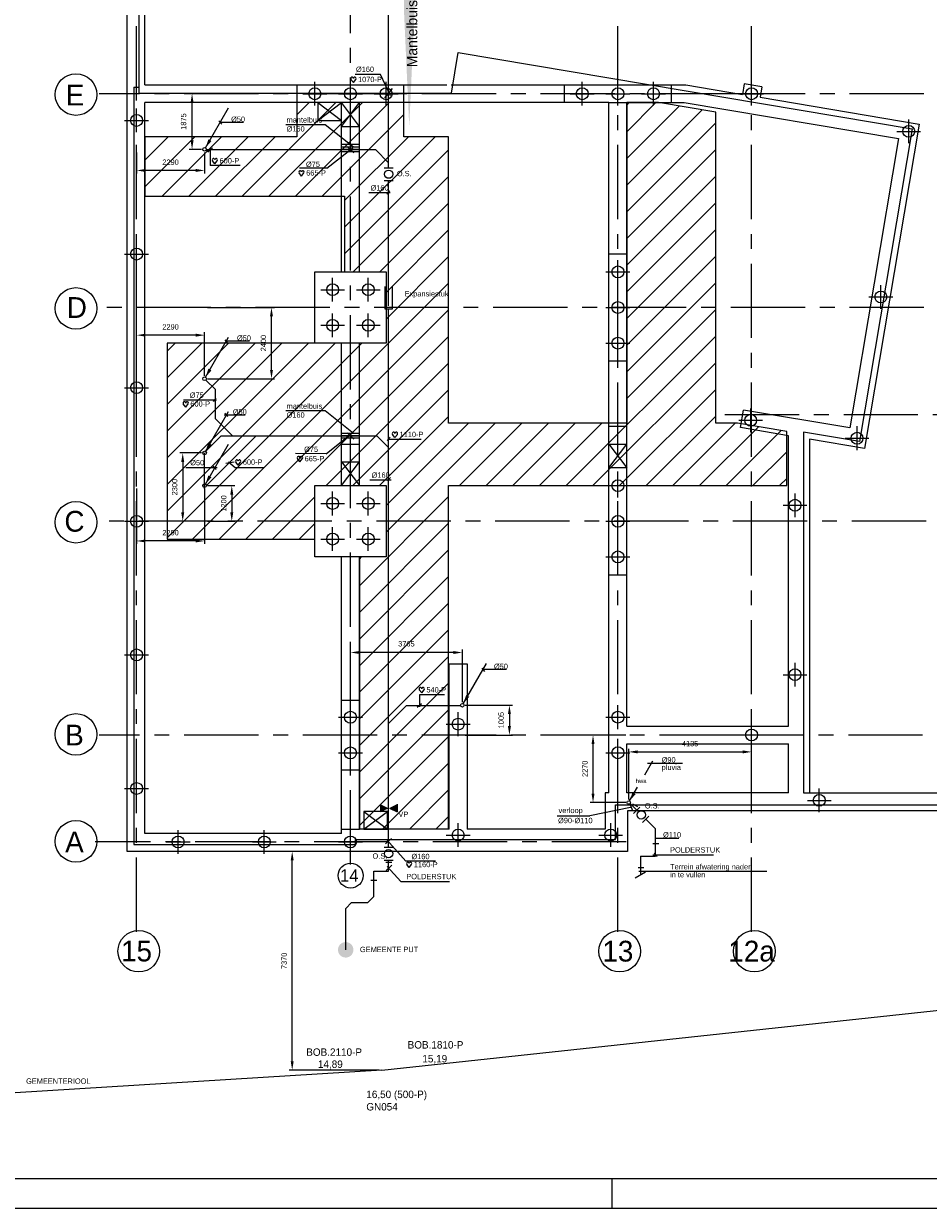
# Model space of a CAD drawing. Extents: x -34830 to 349597, y -3304 to 731056.
# Tile 3 of 48: x -5910 to 24536, y -3304 to 36595. Entities that reach past the tile are written whole.
import ezdxf
from ezdxf.enums import TextEntityAlignment as Align

# ---------------------------------------------------------------- set-up
doc = ezdxf.new("R2010")
doc.units = 0
doc.header["$LTSCALE"] = 100
for name, pattern in [('2322121', [2000, 1000, 1000]), ('2322122', [47, 40, -7]), ('CENTER2', [11.25, 7.5, -1.25, 1.25, -1.25]), ('CENTER4', [5, 3.125, -0.625, 0.625, -0.625]), ('CENTERX2', [40, 25, -5, 5, -5]), ('LURETOUR', [6, 4, -2])]:
    doc.linetypes.add(name, pattern=pattern)
doc.layers.get('0').update_dxf_attribs({"linetype": 'CONTINUOUS'})
doc.layers.get('DEFPOINTS').update_dxf_attribs({"linetype": 'CONTINUOUS'})
for name, color, linetype in [('00KAD025', 2, 'CONTINUOUS'), ('00KAD070', 5, 'CONTINUOUS'), ('15', 6, 'CONTINUOUS'), ('BOUW', 8, 'CONTINUOUS'), ('PAAL_CONT', 1, 'CONTINUOUS'), ('PAAL_HART', 7, 'CONTINUOUS'), ('PAAL_TEKST', 2, 'CONTINUOUS'), ('STRAMIEN', 1, 'CENTER2'), ('WL521---', 4, 'CONTINUOUS'), ('WL524---', 4, 'CONTINUOUS'), ('WL561---', 4, 'CONTINUOUS'), ('WL570---', 3, 'CONTINUOUS'), ('WL570---_HARTLIJN', 7, 'CONTINUOUS'), ('WL570---_RETOUR', 3, 'CONTINUOUS'), ('WL740---', 4, 'CONTINUOUS'), ('WM521---', 1, 'CONTINUOUS')]:
    doc.layers.add(name, color=color, linetype=linetype)
doc.styles.add('5MM', font='STRUCT01.shx', dxfattribs={"height": 1000})
doc.styles.add('BURO-018', font='BUROFONT.shx', dxfattribs={"height": 180})
doc.styles.add('BURO-025', font='BUROFONT.shx', dxfattribs={"height": 250})
doc.styles.add('VAR', font='STRUCT01.shx')
doc.dimstyles.new('CEES', dxfattribs={"dimscale": 100, "dimtxt": 3, "dimasz": 3, "dimexe": 1, "dimexo": 1, "dimgap": 1.5, "dimtad": 0, "dimdec": 0, "dimzin": 0, "dimtxsty": 'BURO-018', "dimcen": -3, "dimdle": 1.25, "dimclrd": 1, "dimclre": 1, "dimclrt": 1, "dimazin": 3, "dimtfac": 0.75, "dimtdec": 0, "dimtofl": 0, "dimtmove": 0, "dimatfit": 3, "dimtvp": 1.5, "dimtolj": 1, "dimtzin": 0})

# ---------------------------------------------------------------- blocks, each defined once
blk = doc.blocks.new('K-PAAL8')
at = {"layer": 'PAAL_CONT'}
blk.add_circle((0, 0), 0.5, dxfattribs=at)
at = {"layer": 'PAAL_HART'}
for p, q in [((0, -1), (0, 1)), ((-1, 0), (1, 0))]:
    blk.add_line(p, q, dxfattribs=at)
at = {"layer": 'PAAL_TEKST', "style": 'VAR', "flags": 1}
for tag, p in [('AFHAKHOOGTE', (0.402, 0.516)), ('INHEINIVO', (0.402, 0.201)), ('LENGTE', (0.402, -0.114)), ('NUMMER', (0.402, -0.429))]:
    blk.add_attdef(tag, p, '', height=0.2, dxfattribs=at)
blk = doc.blocks.new('LDV3')
at = {"color": 0, "linetype": 'CONTINUOUS'}
for p, q in [((4.5, 7.79), (6.75, 11.69)), ((0.25, 0.43), (2.5, 4.33))]:
    blk.add_line(p, q, dxfattribs=at)
blk.add_lwpolyline([(0.25, 0.43, 0, 1, 0), (1.5, 2.6, 1, 1, 0)], format="xyseb", dxfattribs=at)
blk.add_circle((0, 0), 0.5, dxfattribs=at)
at = {"color": 0, "linetype": 'CONTINUOUS', "style": 'BURO-018'}
blk.add_attdef('LD_TEXT1', text='', height=1.8, dxfattribs=at).set_placement((3.5, 6.06), align=Align.MIDDLE)
blk = doc.blocks.new('LDV3121')
at = {"color": 0, "linetype": 'CONTINUOUS'}
blk.add_line((0.25, 0.43), (6.75, 11.69), dxfattribs=at)
blk.add_lwpolyline([(0.25, 0.43, 0, 1, 0), (1.5, 2.6, 1, 1, 0)], format="xyseb", dxfattribs=at)
blk.add_circle((0, 0), 0.5, dxfattribs=at)
blk = doc.blocks.new('*D17')
at = {"layer": 'DEFPOINTS', "color": 0}
for p in [(3127, 8716), (6154, 8716), (6154, 1347)]:
    blk.add_point(p, dxfattribs=at)
at = {"layer": 'WL561---', "color": 1}
for p, q in [((6054, 8716), (3027, 8716)), ((3127, 1647), (3127, 8416)), ((6054, 1347), (3027, 1347))]:
    blk.add_line(p, q, dxfattribs=at)
for points in [[(3077, 8416), (3177, 8416), (3127, 8716)], [(3077, 1647), (3177, 1647), (3127, 1347)]]:
    blk.add_solid(points, dxfattribs=at)
at = {"layer": 'WL561---', "color": 1, "insert": (2857, 5031), "char_height": 180, "attachment_point": 5, "rotation": 90, "style": 'BURO-018'}
blk.add_mtext('\\A1;7370', dxfattribs=at)
blk = doc.blocks.new('HART')
at = {"color": 1}
for q in [(-40, 52), (40, 52)]:
    blk.add_line((0, 0), q, dxfattribs=at)
for centre, start, end in [((-22, 66), 0, 217.1867), ((22, 66), 322.8133, 180)]:
    blk.add_arc(centre, 22.1, start, end, dxfattribs=at)
blk = doc.blocks.new('*D54')
at = {"layer": 'DEFPOINTS', "color": 0}
for p in [(-243, 34236), (178, 34236), (178, 32361)]:
    blk.add_point(p, dxfattribs=at)
at = {"layer": 'WM521---', "color": 1}
for p, q in [((78, 34236), (-343, 34236)), ((-243, 32661), (-243, 33936)), ((78, 32361), (-343, 32361))]:
    blk.add_line(p, q, dxfattribs=at)
for points in [[(-293, 33936), (-193, 33936), (-243, 34236)], [(-293, 32661), (-193, 32661), (-243, 32361)]]:
    blk.add_solid(points, dxfattribs=at)
at = {"layer": 'WM521---', "color": 1, "insert": (-529, 33298), "char_height": 180, "attachment_point": 5, "rotation": 90, "style": 'BURO-018'}
blk.add_mtext('\\A1;1875', dxfattribs=at)
blk = doc.blocks.new('*D55')
at = {"layer": 'DEFPOINTS', "color": 0}
for p in [(-2112, 32361), (178, 32361), (-2112, 31652)]:
    blk.add_point(p, dxfattribs=at)
at = {"layer": 'WM521---', "color": 1}
for p, q in [((-2112, 32261), (-2112, 31552)), ((178, 32261), (178, 31552)), ((-122, 31652), (-1812, 31652))]:
    blk.add_line(p, q, dxfattribs=at)
for points in [[(-1812, 31702), (-1812, 31602), (-2112, 31652)], [(-122, 31702), (-122, 31602), (178, 31652)]]:
    blk.add_solid(points, dxfattribs=at)
at = {"layer": 'WM521---', "color": 1, "insert": (-967, 31929), "char_height": 180, "attachment_point": 5, "style": 'BURO-018'}
blk.add_mtext('\\A1;2290', dxfattribs=at)
blk = doc.blocks.new('*D56')
at = {"layer": 'DEFPOINTS', "color": 0}
for p in [(-2112, 26104), (-2112, 24636), (178, 24636)]:
    blk.add_point(p, dxfattribs=at)
at = {"layer": 'WM521---', "color": 1}
for p, q in [((-2112, 24736), (-2112, 26204)), ((-122, 26104), (-1812, 26104)), ((178, 24736), (178, 26204))]:
    blk.add_line(p, q, dxfattribs=at)
for points in [[(-1812, 26154), (-1812, 26054), (-2112, 26104)], [(-122, 26154), (-122, 26054), (178, 26104)]]:
    blk.add_solid(points, dxfattribs=at)
at = {"layer": 'WM521---', "color": 1, "insert": (-967, 26381), "char_height": 180, "attachment_point": 5, "style": 'BURO-018'}
blk.add_mtext('\\A1;2290', dxfattribs=at)
blk = doc.blocks.new('*D57')
at = {"layer": 'DEFPOINTS', "color": 0}
for p in [(178, 27036), (2430, 27036), (178, 24636)]:
    blk.add_point(p, dxfattribs=at)
at = {"layer": 'WM521---', "color": 1}
for p, q in [((278, 27036), (2530, 27036)), ((2430, 24936), (2430, 26736)), ((278, 24636), (2530, 24636))]:
    blk.add_line(p, q, dxfattribs=at)
for points in [[(2380, 26736), (2480, 26736), (2430, 27036)], [(2380, 24936), (2480, 24936), (2430, 24636)]]:
    blk.add_solid(points, dxfattribs=at)
at = {"layer": 'WM521---', "color": 1, "insert": (2160, 25836), "char_height": 180, "attachment_point": 5, "rotation": 90, "style": 'BURO-018'}
blk.add_mtext('\\A1;2400', dxfattribs=at)
blk = doc.blocks.new('*D58')
at = {"layer": 'DEFPOINTS', "color": 0}
for p in [(178, 22136), (-558, 19836), (178, 19836)]:
    blk.add_point(p, dxfattribs=at)
at = {"layer": 'WM521---', "color": 1}
for p, q in [((78, 22136), (-658, 22136)), ((-558, 21836), (-558, 20136)), ((78, 19836), (-658, 19836))]:
    blk.add_line(p, q, dxfattribs=at)
for points in [[(-608, 21836), (-508, 21836), (-558, 22136)], [(-608, 20136), (-508, 20136), (-558, 19836)]]:
    blk.add_solid(points, dxfattribs=at)
at = {"layer": 'WM521---', "color": 1, "insert": (-828, 20986), "char_height": 180, "attachment_point": 5, "rotation": 90, "style": 'BURO-018'}
blk.add_mtext('\\A1;2300', dxfattribs=at)
blk = doc.blocks.new('*D59')
at = {"layer": 'DEFPOINTS', "color": 0}
for p in [(178, 21036), (178, 19836), (1093, 19836)]:
    blk.add_point(p, dxfattribs=at)
at = {"layer": 'WM521---', "color": 1}
for p, q in [((278, 21036), (1193, 21036)), ((1093, 20736), (1093, 20136)), ((278, 19836), (1193, 19836))]:
    blk.add_line(p, q, dxfattribs=at)
for points in [[(1043, 20736), (1143, 20736), (1093, 21036)], [(1043, 20136), (1143, 20136), (1093, 19836)]]:
    blk.add_solid(points, dxfattribs=at)
at = {"layer": 'WM521---', "color": 1, "insert": (823, 20436), "char_height": 180, "attachment_point": 5, "rotation": 90, "style": 'BURO-018'}
blk.add_mtext('\\A1;1200', dxfattribs=at)
blk = doc.blocks.new('*D60')
at = {"layer": 'DEFPOINTS', "color": 0}
for p in [(-2112, 21036), (178, 21036), (-2112, 19173)]:
    blk.add_point(p, dxfattribs=at)
at = {"layer": 'WM521---', "color": 1}
for p, q in [((-2112, 20936), (-2112, 19073)), ((178, 20936), (178, 19073)), ((-122, 19173), (-1812, 19173))]:
    blk.add_line(p, q, dxfattribs=at)
for points in [[(-1812, 19223), (-1812, 19123), (-2112, 19173)], [(-122, 19223), (-122, 19123), (178, 19173)]]:
    blk.add_solid(points, dxfattribs=at)
at = {"layer": 'WM521---', "color": 1, "insert": (-967, 19450), "char_height": 180, "attachment_point": 5, "style": 'BURO-018'}
blk.add_mtext('\\A1;2290', dxfattribs=at)
blk = doc.blocks.new('*D61')
at = {"layer": 'DEFPOINTS', "color": 0}
for p in [(8854, 13640), (8854, 12636), (10438, 12636)]:
    blk.add_point(p, dxfattribs=at)
at = {"layer": 'WM521---', "color": 1}
for p, q in [((8954, 13640), (10538, 13640)), ((10438, 13340), (10438, 12936)), ((8954, 12636), (10538, 12636))]:
    blk.add_line(p, q, dxfattribs=at)
for points in [[(10388, 13340), (10488, 13340), (10438, 13640)], [(10388, 12936), (10488, 12936), (10438, 12636)]]:
    blk.add_solid(points, dxfattribs=at)
at = {"layer": 'WM521---', "color": 1, "insert": (10161, 13138), "char_height": 180, "attachment_point": 5, "rotation": 90, "style": 'BURO-018'}
blk.add_mtext('\\A1;1005', dxfattribs=at)
blk = doc.blocks.new('*D62')
at = {"layer": 'DEFPOINTS', "color": 0}
for p in [(5088, 15417), (5088, 13640), (8854, 13640)]:
    blk.add_point(p, dxfattribs=at)
at = {"layer": 'WM521---', "color": 1}
for p, q in [((5088, 13740), (5088, 15517)), ((8554, 15417), (5388, 15417)), ((8854, 13740), (8854, 15517))]:
    blk.add_line(p, q, dxfattribs=at)
for points in [[(5388, 15467), (5388, 15367), (5088, 15417)], [(8554, 15467), (8554, 15367), (8854, 15417)]]:
    blk.add_solid(points, dxfattribs=at)
at = {"layer": 'WM521---', "color": 1, "insert": (6971, 15708), "char_height": 180, "attachment_point": 5, "style": 'BURO-018'}
blk.add_mtext('\\A1;3765', dxfattribs=at)
blk = doc.blocks.new('*D94')
at = {"layer": 'DEFPOINTS', "color": 0}
for p in [(13252, 12636), (14452, 12636), (14452, 10365)]:
    blk.add_point(p, dxfattribs=at)
at = {"layer": 'WM521---', "color": 1}
for p, q in [((14352, 12636), (13152, 12636)), ((13252, 10665), (13252, 12336)), ((14352, 10365), (13152, 10365))]:
    blk.add_line(p, q, dxfattribs=at)
for points in [[(13202, 12336), (13302, 12336), (13252, 12636)], [(13202, 10665), (13302, 10665), (13252, 10365)]]:
    blk.add_solid(points, dxfattribs=at)
at = {"layer": 'WM521---', "color": 1, "insert": (12981, 11500), "char_height": 180, "attachment_point": 5, "rotation": 90, "style": 'BURO-018'}
blk.add_mtext('\\A1;2270', dxfattribs=at)
blk = doc.blocks.new('*D95')
at = {"layer": 'DEFPOINTS', "color": 0}
for p in [(18588, 12069), (14452, 10365), (18588, 10365)]:
    blk.add_point(p, dxfattribs=at)
at = {"layer": 'WM521---', "color": 1}
for p, q in [((14452, 10465), (14452, 12169)), ((14752, 12069), (18288, 12069)), ((18588, 10465), (18588, 12169))]:
    blk.add_line(p, q, dxfattribs=at)
for points in [[(14752, 12119), (14752, 12019), (14452, 12069)], [(18288, 12119), (18288, 12019), (18588, 12069)]]:
    blk.add_solid(points, dxfattribs=at)
at = {"layer": 'WM521---', "color": 1, "insert": (16520, 12346), "char_height": 180, "attachment_point": 5, "style": 'BURO-018'}
blk.add_mtext('\\A1;4135', dxfattribs=at)
blk = doc.blocks.new('LU-1D-K-A0')
at = {"color": 0, "linetype": 'CONTINUOUS'}
for p, q in [((-0.5, 80), (0.5, 80)), ((-0.5, -80), (0.5, -80))]:
    blk.add_line(p, q, dxfattribs=at)
at = {"layer": 'WL570---_HARTLIJN', "linetype": 'CENTER2'}
blk.add_line((-0.5, 0), (0.5, 0), dxfattribs=at)
blk = doc.blocks.new('3048403')
at = {"color": 0, "linetype": 'CONTINUOUS'}
for p, q in [((-6, 0), (-3.25, 0)), ((-3.25, 1.25), (-3.25, -1.25)), ((4.25, 1.25), (-3.25, 1.25)), ((-2.25, 0), (6, 0)), ((-3.25, -1.25), (4.25, -1.25))]:
    blk.add_line(p, q, dxfattribs=at)
at = {"color": 0, "linetype": 'CONTINUOUS', "style": 'BURO-018', "flags": 1}
blk.add_attdef('CV_MATCODE', (0, 0), '', height=1.8, dxfattribs=at)

msp = doc.modelspace()

# ---------------------------------------------------------------- hatches: boundary and pattern name
at = {"layer": 'BOUW', "linetype": 'CONTINUOUS'}
h = msp.add_hatch(dxfattribs=at)
h.set_pattern_fill('ANSI31', color=256, scale=200, style=0)
h.set_pattern_definition([(45, (-108312.03, 9035.6), (-449.0128, 449.0128), [])])
h.paths.add_polyline_path([(14388.1, 23135.6), (8392.1, 23135.6), (8392.1, 32787.6), (6888.1, 32787.6), (6888.1, 33935.6), (3288.1, 33935.6), (3288.1, 32787.6), (-1831.9, 32787.6), (-1831.9, 30787.6), (4892.1, 30787.6), (4892.1, 28234.5), (6287.7, 28234.5), (6287.7, 25835.6), (4892.1, 25835.6), (-1080, 25835.6), (-1080, 19235.6), (3888.1, 19235.6), (3888.1, 19712.4), (3888.1, 21035.6), (6288.1, 21035.6), (6288.1, 18635.6), (5388.1, 18635.6), (5388.1, 9464.2), (8392.1, 9475.6), (8392.1, 21035.6), (19770.1, 21035.5), (19770.1, 22857.6), (18118.2, 23135.6), (17388.1, 23135.6), (17388.1, 33609.9), (15453.3, 33935.6), (14388.1, 33935.6)])
at = {"layer": 'WL570---'}
h = msp.add_hatch(color=1, dxfattribs=at)
h.paths.add_polyline_path([(6082, 10310.7), (6346.9, 10179.9), (6082, 10179.9)])
h.paths.add_polyline_path([(6082, 10179.9), (6346.9, 10179.9), (6346.9, 10177.3), (6082, 10046.5)])
h = msp.add_hatch(color=1, dxfattribs=at)
h.paths.add_polyline_path([(6661.6, 10310.7), (6396.7, 10179.9), (6661.6, 10179.9)])
h.paths.add_polyline_path([(6661.6, 10179.9), (6396.7, 10179.9), (6396.7, 10177.3), (6661.6, 10046.5)])

# ---------------------------------------------------------------- linework, layer by layer
at = {"color": 2, "linetype": 'CONTINUOUS'}
for p, q in [((6224, 31739.1), (6524, 31739.1)), ((6224, 31311.8), (6524, 31311.8)), ((14618.2, 9992.3), (14830.3, 10204.4)), ((14920.3, 9690.1), (15132.5, 9902.2)), ((6221.1, 8854.5), (6521.1, 8854.5)), ((6221.1, 8427.2), (6521.1, 8427.2))]:
    msp.add_line(p, q, dxfattribs=at)
at = {"layer": '00KAD025', "linetype": 'CONTINUOUS'}
for p, q in [((13900, -3303.5), (13900, -2303.5)), ((-34830.1, -3303.5), (118900, -3303.5))]:
    msp.add_line(p, q, dxfattribs=at)
at = {"layer": '00KAD070', "linetype": 'CONTINUOUS'}
msp.add_line((-33830.1, -2303.5), (117900, -2303.5), dxfattribs=at)
at = {"layer": '15', "color": 8}
msp.add_lwpolyline([(7066.4, 33073.1, 5, 5, 0), (7066.4, 44115.3, 1000, 1000, 0)], format="xyseb", close=True, dxfattribs=at)
at = {"layer": 'BOUW', "linetype": 'CONTINUOUS'}
for p, q in [((-2431.9, 8715.6), (-2431.9, 41345.6)), ((-2031.9, 37762.6), (-2031.9, 34460.6)), ((-1831.9, 34535.6), (-1831.9, 37535.6)), ((-2201.9, 34460.6), (-2201.9, 8945.6)), ((-2201.9, 34460.6), (-2021.9, 34460.6)), ((-2021.9, 34258.6), (-2021.9, 34460.6)), ((-1831.9, 34535.6), (8331.6, 34535.6)), ((3288.1, 34535.6), (3288.1, 33935.6)), ((6888.1, 33935.6), (6888.1, 34535.6)), ((12288.1, 33935.6), (12288.1, 34535.6)), ((15888.1, 33935.6), (15888.1, 34535.6)), ((-1831.9, 9315.5), (-1831.9, 33935.6)), ((3988.1, 33335.6), (4788.1, 33935.6)), ((3988.1, 33935.6), (4788.1, 33335.6)), ((5388.1, 33135.6), (4788.1, 33935.6)), ((4788.1, 33135.6), (5388.1, 33935.6)), ((4788.1, 28235.6), (4788.1, 33935.6)), ((5388.1, 28235.6), (5388.1, 33935.6)), ((13788.1, 10684.6), (13788.1, 33935.6)), ((13788.1, 33935.6), (14388.1, 33935.6)), ((14388.1, 23035.6), (14388.1, 33935.6)), ((14388.1, 33935.6), (16324.7, 33935.6)), ((16324.7, 33935.6), (23532.3, 32722.6)), ((18872.1, 34115.3), (24223.6, 33214.7)), ((4788.1, 33135.6), (5388.1, 33135.6)), ((24223.6, 33214.7), (22384.2, 22288.2)), ((23532.3, 32722.6), (21892.1, 22979.5)), ((4788.1, 32535.6), (5388.1, 32535.6)), ((8392.1, 31587.6), (8392.1, 31587.6)), ((14388.1, 28835.6), (13788.1, 28835.6)), ((3888.1, 28235.6), (6288.1, 28235.6)), ((3888.1, 25835.6), (3888.1, 28235.6)), ((6288.1, 28235.6), (6288.1, 25835.6)), ((6288.1, 25835.6), (3888.1, 25835.6)), ((4788.1, 21035.6), (4788.1, 25835.6)), ((5388.1, 21035.6), (5388.1, 25835.6)), ((13788.1, 25235.6), (14388.1, 25235.6)), ((18212.9, 22990.3), (18312.5, 23581.9)), ((21892.1, 22979.5), (18312.5, 23581.9)), ((13788.1, 23035.6), (14388.1, 23035.6)), ((14388.1, 12935.6), (14388.1, 23035.6)), ((19836.2, 22717.1), (18212.9, 22990.3)), ((4788.1, 22435.6), (5388.1, 22435.6)), ((13788.1, 22435.6), (14388.1, 22435.6)), ((13788.1, 21635.6), (14388.1, 22435.6)), ((13788.1, 22435.6), (14388.1, 21635.6)), ((19836.1, 12935.6), (19836.2, 22717.1)), ((20536.2, 22599.2), (20536.1, 10684.6)), ((22384.2, 22288.2), (20536.2, 22599.2)), ((4788.1, 21835.6), (5388.1, 21835.6)), ((4788.1, 21835.6), (5388.1, 21035.6)), ((4788.1, 21035.6), (5388.1, 21835.6)), ((14388.1, 21635.6), (13788.1, 21635.6)), ((3888.1, 21035.6), (6288.1, 21035.6)), ((3888.1, 18635.6), (3888.1, 21035.6)), ((6288.1, 21035.6), (6288.1, 18635.6)), ((6288.1, 18635.6), (3888.1, 18635.6)), ((4788.1, 9315.5), (4788.1, 18635.6)), ((13788.1, 18035.6), (14388.1, 18035.6)), ((4788.1, 13805.4), (5388.1, 13805.4)), ((14388.1, 12935.6), (19836.1, 12935.6)), ((14388.1, 12335.6), (19836.1, 12335.6)), ((14388.1, 10684.6), (14388.1, 12335.6)), ((19836.1, 10684.6), (19836.1, 12335.6)), ((4788.1, 11465.8), (5388.1, 11465.8)), ((19836.1, 10684.6), (14388.1, 10684.6)), ((5538.1, 9465.8), (6338.1, 10065.8)), ((5538.1, 10065.8), (6338.1, 9465.8)), ((14008.1, 9115.6), (14008.1, 10284.6)), ((14008.1, 10284.6), (48045.1, 10284.6)), ((48045.1, 10084.6), (14408.1, 10084.6)), ((14408.1, 10084.6), (14408.1, 8715.6)), ((4788.1, 9315.5), (-1831.9, 9315.5)), ((4788.1, 9465.8), (5388.1, 9465.8)), ((-2201.9, 8945.6), (5248.1, 8945.6)), ((5248.1, 9115.6), (14008.1, 9115.6)), ((5248.1, 9115.6), (5248.1, 8945.6)), ((5488.1, 8715.6), (-2431.9, 8715.6)), ((5244.6, 8715.6), (5244.6, 8715.6)), ((14408.1, 8715.6), (5488.1, 8715.6))]:
    msp.add_line(p, q, dxfattribs=at)
for points in [[(-2021.9, 34258.6), (8487.7, 34258.6), (8717.1, 35621.6), (23993.1, 33050.6), (22220.1, 22518.6), (20336.1, 22835.7), (20336.1, 10684.6), (48045.1, 10684.6)], [(8479.5, 34535.6), (16374.8, 34535.6), (18280.4, 34214.9)], [(18339.4, 34565.3), (18280.4, 34214.9)], [(18931.1, 34465.7), (18339.4, 34565.3)], [(18931.1, 34465.7), (18872.1, 34115.3)], [(4788.1, 33935.6), (-1831.9, 33935.6)], [(14388.1, 23135.6), (8392.1, 23135.6), (8392.1, 32787.6), (6888.1, 32787.6), (6888.1, 33935.6), (3288.1, 33935.6), (3288.1, 32787.6), (-1831.9, 32787.6), (-1831.9, 30787.6), (4892.1, 30787.6), (4892.1, 28234.5), (6287.7, 28234.5), (6287.7, 25835.6), (4892.1, 25835.6), (4892.1, 25835.6), (-1080, 25835.6), (-1080, 19235.6), (3888.1, 19235.6), (3888.1, 19712.4), (3888.1, 21035.6), (6288.1, 21035.6), (6288.1, 18635.6), (5388.1, 18635.6), (5388.1, 9464.2), (8392.1, 9475.6), (8392.1, 21035.6), (19770.1, 21035.5), (19770.1, 22857.6), (18118.2, 23135.6), (17388.1, 23135.6), (17388.1, 33609.9), (15453.3, 33935.6), (14388.1, 33935.6), (14388.1, 23135.6)], [(13788.1, 33935.6), (4788.1, 33935.6)], [(8413.1, 9465.8), (5388.1, 9465.8), (5388.1, 18635.6)], [(8413.1, 9465.8), (8413.1, 15035.6), (9013.1, 15035.6), (9013.1, 9465.8)], [(13788.1, 10684.6), (13658.1, 10684.6), (13658.1, 9465.8), (9013.1, 9465.8)]]:
    msp.add_lwpolyline(points, dxfattribs=at)
for points in [[(4788.1, 33335.6), (4788.1, 33935.6), (3988.1, 33935.6), (3988.1, 33335.6)], [(6338.1, 9465.8), (6338.1, 10065.8), (5538.1, 10065.8), (5538.1, 9465.8)]]:
    msp.add_lwpolyline(points, close=True, dxfattribs=at)
at = {"layer": 'STRAMIEN', "linetype": 'CENTERX2'}
for p, q in [((68388.1, 27035.6), (-3436.4, 27035.6)), ((68462.1, 19835.6), (-3371.1, 19835.6)), ((14363.1, 9035.6), (-3504.9, 9035.6))]:
    msp.add_line(p, q, dxfattribs=at)
for points in [[(-2111.9, 6009), (-2111.9, 77728.5)], [(5088.1, 8279), (5088.1, 77728.5)], [(14088.1, 6009), (14088.1, 77028.3)], [(18588.1, 6009), (18588.1, 45639)], [(68388.1, 34235.6), (17988.1, 34235.6), (-3371.1, 34235.6)], [(17688.1, 23435.6), (44688.1, 23435.6)], [(68345.9, 12635.6), (17988.1, 12635.6), (-3371.1, 12635.6)]]:
    msp.add_lwpolyline(points, dxfattribs=at)
at = {"layer": 'STRAMIEN', "linetype": 'CONTINUOUS'}
for centre, radius in [((-4149.8, 34207.6), 700), ((-4149.8, 27004.7), 700), ((-4149.8, 19801.8), 700), ((-4149.8, 12657), 700), ((-4149.8, 9055.5), 700), ((5095.3, 7901.3), 420), ((-2038.4, 5355.4), 700), ((14148.2, 5355.4), 700), ((18681.3, 5355.4), 700)]:
    msp.add_circle(centre, radius, dxfattribs=at)
at = {"layer": 'WL521---', "color": 4, "linetype": '2322122'}
msp.add_line((14847.7, 8559.6), (14847.7, 7927.6), dxfattribs=at)
at = {"layer": 'WL524---', "color": 4, "linetype": '2322121'}
for p, q in [((6373.1, 31736.4), (6373.1, 44314.9)), ((238.1, 32353.1), (5929.8, 32353.1)), ((6373.1, 31909.9), (5929.8, 32353.1)), ((6373.1, 27813.6), (6373.1, 31299.1)), ((6373.1, 8867), (6373.1, 26813.6)), ((540.2, 24272.2), (223, 24589.5)), ((540.2, 23289.6), (540.2, 24272.2)), ((1112.7, 22717.1), (540.2, 23289.6)), ((222.4, 21019.4), (1903.5, 22700.4)), ((229, 22208), (738.1, 22717.1)), ((738.1, 22717.1), (5971.6, 22717.1)), ((6373.1, 22315.6), (5971.6, 22717.1)), ((6373.1, 13025.2), (6978.5, 13630.6)), ((6978.5, 13630.6), (8792.9, 13630.6)), ((14714.4, 10117.3), (14500.7, 10331)), ((15353.8, 9477.9), (15031.4, 9800.4)), ((15353.8, 8559.6), (15353.8, 9477.9)), ((15268.2, 8981.3), (15468.2, 8981.3)), ((6373.1, 8052.6), (6373.1, 8408.6)), ((14847.7, 8559.6), (15353.8, 8559.6)), ((5877.9, 7197.4), (5877.9, 8052.6)), ((5877.9, 8052.6), (6373.1, 8052.6)), ((6279.3, 8352.6), (6479.3, 8352.6)), ((14766.8, 8178.5), (14966.8, 8178.5)), ((5777.9, 7752.6), (5977.9, 7752.6)), ((5677.9, 6997.4), (5877.9, 7197.4)), ((5127.8, 6997.4), (4927.8, 6797.4)), ((4927.8, 5402), (4927.8, 6797.4)), ((5127.8, 6997.4), (5677.9, 6997.4))]:
    msp.add_line(p, q, dxfattribs=at)
at = {"layer": 'WL524---', "color": 1}
for p, q in [((15261.6, 8600.3), (17301.2, 8602)), ((6781, 7702.6), (8422.2, 7704.4))]:
    msp.add_line(p, q, dxfattribs=at)
at = {"layer": 'WL524---', "color": 1, "linetype": '2322121'}
msp.add_line((14674.5, 7827.6), (15020.9, 8027.6), dxfattribs=at)
at = {"layer": 'WL561---', "color": 1}
for q in [(33959.5, 4349.9), (-6202.3, 583.7)]:
    msp.add_line((6148, 1346.2), q, dxfattribs=at)
at = {"layer": 'WL570---', "color": 1}
for p, q in [((6346.9, 10177.3), (6082, 10046.5)), ((6396.7, 10177.3), (6661.6, 10046.5)), ((6661.6, 10310.7), (6661.6, 10046.5)), ((19101.6, 8039.6), (14790.8, 8039.6))]:
    msp.add_line(p, q, dxfattribs=at)
at = {"layer": 'WL570---_HARTLIJN', "color": 1, "linetype": 'CONTINUOUS'}
for p, q in [((657.2, 33318.6), (756.4, 33207)), ((1487.9, 33269), (694.4, 33269)), ((5705.7, 30910.7), (6419.3, 30910.7)), ((6313.2, 30848.4), (6412.4, 30959.9)), ((854.6, 25949.3), (953.8, 25837.8)), ((1685.3, 25899.7), (891.8, 25899.7)), ((473.9, 23865.2), (573.1, 23976.7)), ((-536.7, 23927.5), (580, 23927.5)), ((1545.1, 23410), (833.2, 23410)), ((859.3, 23477.9), (958.5, 23366.4)), ((6320, 22555.5), (6419.1, 22667.1)), ((597.6, 21639.5), (-447.5, 21640.1)), ((466.3, 21689.1), (565.5, 21577.6)), ((5741.9, 21235.7), (6455.5, 21235.7)), ((6339.6, 21202.8), (6438.8, 21314.3)), ((9504.4, 14890.6), (9603.6, 14779.1)), ((10335.1, 14841), (9541.6, 14841)), ((16267.4, 11677.6), (15080, 11677.6)), ((14509.8, 10199.2), (13149.3, 9910.9)), ((12048.7, 9910.9), (13149.3, 9910.9)), ((16137.9, 9152.1), (15373.3, 9152.1)), ((15313.2, 8655.9), (15412.4, 8544.4))]:
    msp.add_line(p, q, dxfattribs=at)
at = {"layer": 'WL570---_RETOUR', "color": 1}
for p, q in [((2918, 33203.8), (4237.6, 33203.8)), ((4237.6, 33203.8), (5190.3, 32443.2)), ((2918, 23564), (4237.6, 23564)), ((4237.6, 23564), (5190.3, 22803.4))]:
    msp.add_line(p, q, dxfattribs=at)
at = {"layer": 'WL570---_RETOUR'}
for p, q in [((14510.9, 10262.1), (14576.2, 10094.7)), ((14583.3, 10324.5), (14753.6, 10225.2))]:
    msp.add_line(p, q, dxfattribs=at)
at = {"layer": 'WL740---', "color": 2}
for centre in [(6374, 31525.5), (14875.3, 9947.3), (6371.1, 8640.8)]:
    msp.add_circle(centre, 139.2, dxfattribs=at)
at = {"layer": 'WM521---'}
for p, q in [((6099, 34881.6), (5248.4, 34883.6)), ((6439.1, 34170.5), (6099, 34881.6)), ((6247.9, 34102.7), (6502.5, 34414)), ((282.2, 32265.1), (449, 32412.1)), ((370.5, 32412.1), (370.5, 31823.6)), ((4295.6, 31723.2), (5168.6, 32409.5)), ((4972.4, 32458.5), (5198, 32242.8)), ((4981.2, 32458.4), (5206.7, 32242.8)), ((1372.9, 31821.2), (370.5, 31823.6)), ((4295.6, 31723.2), (3376.3, 31725.4)), ((4265.1, 22112.8), (5138.1, 22799.1)), ((4981.2, 22818.7), (5206.7, 22603)), ((7473.1, 22592.6), (6346.9, 22595.3)), ((178.1, 20935.6), (178.1, 22135.6)), ((4265.1, 22112.8), (3235, 22116.8)), ((898.7, 21789.8), (1173.3, 21838.8)), ((986.9, 21838.8), (1202.7, 21652.5)), ((1202.7, 21652.5), (2183.5, 21652.5)), ((8247.8, 13993), (7407.2, 13993)), ((7407.2, 13993), (7407.2, 13582.4)), ((7328.7, 13572.6), (7475.9, 13700.1)), ((6272.5, 8970.4), (6468.7, 9146.8)), ((6308.3, 9105.9), (6948.4, 8388.6)), ((7952.7, 8388.6), (6948.4, 8388.6)), ((6288.7, 8078.7), (6484.8, 8255.2)), ((6324.4, 8214.2), (6781, 7702.6))]:
    msp.add_line(p, q, dxfattribs=at)
at = {"layer": 'WM521---', "const_width": 260}
msp.add_lwpolyline([(4797.8, 5402, 1), (5057.8, 5402, 1)], format="xyb", close=True, dxfattribs=at)

# ---------------------------------------------------------------- block references
at = {"layer": 'BOUW', "linetype": 'CONTINUOUS', "xscale": 400, "yscale": 400, "zscale": 400}
for p in [(3888.1, 34235.6), (5088.1, 34235.6), (6288.1, 34235.6), (12888.1, 34235.6), (14088.1, 34235.6), (15288.1, 34235.6), (18588.1, 34235.6), (-2111.9, 33335.6), (23877.9, 32968.6), (-2111.9, 28835.6), (14088.1, 28235.6), (4488.1, 27635.6), (5688.1, 27635.6), (22939, 27390.9), (14088.1, 27035.6), (4488.1, 26435.6), (5688.1, 26435.6), (14088.1, 25835.6), (-2111.9, 24335.6), (18558.5, 23236.3), (22138.1, 22633.8), (14088.1, 21035.6), (4488.1, 20435.6), (5688.1, 20435.6), (20050, 20375.6), (-2111.9, 19835.6), (14088.1, 19835.6), (4488.1, 19235.6), (5688.1, 19235.6), (14088.1, 18635.6), (-2111.9, 15335.6), (20050, 14669.5), (5088.3, 13235.6), (14088.1, 13238.9), (8713.1, 13001.8), (18588.1, 12638.9), (5088.3, 12035.6), (14088.1, 12038.9), (-2111.9, 10835.6), (20865.5, 10435.6), (8713.1, 9265.8), (13848.1, 9265.8), (-711.9, 9035.6), (2188.1, 9035.6), (5088.3, 9035.6)]:
    msp.add_blockref('K-PAAL8', p, dxfattribs=at)
at = {"layer": 'WL521---', "color": 2}
ref = msp.add_blockref('LDV3', (14452.4, 10365.3), dxfattribs=dict(at, xscale=120, yscale=120, zscale=120))
ref.add_attrib('LD_TEXT1', 'hwa', dxfattribs={"layer": '0', "color": 1, "linetype": 'CONTINUOUS', "height": 144, "style": 'BURO-018'}).set_placement((14872.4, 11092.8), align=Align.MIDDLE)
at = {"layer": 'WL524---', "color": 2, "xscale": 120, "yscale": 120, "zscale": 120}
for p in [(178.1, 32360.6), (178.1, 24635.6), (178.1, 22135.6), (178.1, 21035.6), (8853.6, 13639.9)]:
    msp.add_blockref('LDV3121', p, dxfattribs=at)
at = {"layer": 'WL524---', "xscale": 100, "yscale": 100, "zscale": 100, "rotation": 90}
msp.add_blockref('3048403', (6373.1, 27313.6), dxfattribs=at)
at = {"layer": 'WL570---_RETOUR', "linetype": 'LURETOUR', "xscale": 600.0000131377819, "rotation": 180}
for p in [(5076.1, 32355.6), (5106.8, 22715.8)]:
    msp.add_blockref('LU-1D-K-A0', p, dxfattribs=at)
at = {"layer": 'WM521---', "xscale": 2.052, "yscale": 2.052, "zscale": 2.052}
for p in [(5186.1, 34611.1), (524.9, 31872.1), (3441.5, 31463.4), (-456.9, 23683.1), (6584.8, 22653.8), (3388.9, 21841), (1308.4, 21722.5), (7487.1, 14054.1), (7064.5, 8174)]:
    msp.add_blockref('HART', p, dxfattribs=at)

# ---------------------------------------------------------------- texts
at = {"layer": 'BOUW', "linetype": 'CONTINUOUS', "style": '5MM'}
msp.add_text('Mantelbuis', height=350, rotation=90, dxfattribs=at).set_placement((7335.4, 35129.1))
at = {"layer": 'STRAMIEN', "linetype": 'CONTINUOUS', "style": '5MM'}
for s, height, p in [('E', 700, (-4183.3, 34190.2)), ('D', 700, (-4120.4, 27035.6)), ('C', 700, (-4201.5, 19835.6)), ('B', 700, (-4201.5, 12635.6)), ('A', 700, (-4201.5, 9035.6)), ('14', 420, (5047.4, 7902.6)), ('15', 700, (-2111.9, 5357.5)), ('13', 700, (14088.1, 5357.5)), ('12a', 700, (18588.1, 5357.5))]:
    msp.add_text(s, height=height, dxfattribs=at).set_placement(p, align=Align.MIDDLE)
at = {"layer": 'WL524---', "color": 1, "style": 'BURO-018'}
for s, p in [('POLDERSTUK', (15846.1, 8678.7)), ('Terrein afwatering nader', (15846.1, 8111.2)), ('in te vullen', (15846.1, 7845.3)), ('POLDERSTUK', (6967.1, 7781.1)), ('GEMEENTE PUT', (5407.4, 5324.6))]:
    msp.add_text(s, height=180, dxfattribs=at).set_placement(p)
at = {"layer": 'WL561---', "color": 1, "style": 'BURO-018'}
msp.add_text('Expansiestuk', height=180, dxfattribs=at).set_placement((6911.7, 27408.2))
at = {"layer": 'WL570---', "color": 1, "style": 'BURO-018'}
msp.add_text('VP', height=180, dxfattribs=at).set_placement((6703.5, 9878))
at = {"layer": 'WL570---_HARTLIJN', "color": 1, "linetype": 'CENTER4', "style": 'BURO-018'}
for s, p in [('%%c160', (5272.8, 34968)), ('%%c50', (1070.3, 33286.5)), ('%%c75', (3590.2, 31769.4)), ('%%c160', (5763.5, 30976.2)), ('%%c50', (1267.6, 25917.2)), ('%%c75', (-321.4, 23993.1)), ('%%c50', (1127.5, 23427.5)), ('%%c75', (3528.5, 22170.7)), ('%%c50', (-304.8, 21721.7)), ('%%c160', (5799.7, 21301.2)), ('%%c50', (9917.4, 14858.5)), ('%%c90', (15561.3, 11712.2)), ('pluvia', (15561.3, 11459.5)), ('verloop', (12091, 10007.2)), ('%%c90-%%c110', (12075.5, 9667.7)), ('%%c110', (15608.7, 9186.7)), ('%%c160', (7141.4, 8455.7))]:
    msp.add_text(s, height=180, dxfattribs=at).set_placement(p)
at = {"layer": 'WL570---_RETOUR', "color": 1, "style": 'BURO-018'}
for s, p in [('%%C160', (2938, 32963.8)), ('mantelbuis', (2938, 33263.8)), ('mantelbuis', (2938, 23624)), ('%%C160', (2938, 23324))]:
    msp.add_text(s, height=180, dxfattribs=at).set_placement(p)
at = {"layer": 'WL740---', "color": 1, "style": 'BURO-018'}
for p in [(6649.1, 31457), (14995.2, 10162.6), (5830.9, 8470.5)]:
    msp.add_text('O.S.', height=180, dxfattribs=at).set_placement(p)
at = {"layer": 'WM521---', "color": 1, "style": 'BURO-018'}
for s, p in [('1070-P', (5342.8, 34627.1)), ('600-P', (681.5, 31888.1)), ('665-P', (3598.2, 31479.4)), ('600-P', (-300.3, 23699.1)), ('1110-P', (6741.5, 22669.8)), ('665-P', (3545.6, 21857)), ('600-P', (1465.1, 21738.5)), ('540-P', (7643.8, 14070.1)), ('1160-P', (7221.2, 8186.1)), ('GEMEENTERIOOL', (-5829.8, 890.5))]:
    msp.add_text(s, height=180, dxfattribs=at).set_placement(p)
at = {"layer": 'WM521---', "color": 2, "style": 'BURO-025'}
for s, p in [('BOB.2110-P', (3599.7, 1832.1)), ('BOB.1810-P', (7012.7, 2077.1)), ('14,89', (3992.4, 1425)), ('15,19', (7507.2, 1609.9)), ('16,50 (500-P)', (5621.4, 408.2)), ('GN054', (5621.4, -8.5))]:
    msp.add_text(s, height=250, dxfattribs=at).set_placement(p)

# ---------------------------------------------------------------- dimensions: what is measured, and where the dimension line sits
at = {"layer": 'WL561---'}
dim = msp.add_linear_dim(base=(3126.7, 8715.6), p1=(6153.7, 1347.2), p2=(6153.7, 8715.6), angle=90, text='7370', dimstyle='CEES', override={"dimscale": 100}, dxfattribs=at)
dim.commit()
dim.dimension.update_dxf_attribs({"geometry": '*D17', "text_midpoint": (2856.6, 5031.4)})
at = {"layer": 'WM521---'}
for base, p1, p2, picture, middle in [((-242.5, 34235.6), (178.1, 32360.6), (178.1, 34235.6), '*D54', (-529.1, 33298.1)), ((2430, 27035.6), (178.1, 24635.6), (178.1, 27035.6), '*D57', (2159.9, 25835.6)), ((-557.5, 19835.6), (178.1, 22135.6), (178.1, 19835.6), '*D58', (-827.7, 20985.6)), ((1093.5, 19835.6), (178.1, 21035.6), (178.1, 19835.6), '*D59', (823.4, 20435.6)), ((13251.6, 12635.6), (14452.4, 10365.3), (14452.4, 12635.6), '*D94', (12981.5, 11500.5))]:
    dim = msp.add_linear_dim(base=base, p1=p1, p2=p2, angle=90, dimstyle='CEES', override={"dimscale": 100}, dxfattribs=at)
    dim.commit()
    dim.dimension.update_dxf_attribs({"geometry": picture, "text_midpoint": middle})
for base, p1, p2, picture, middle in [((-2111.9, 31651.9), (178.1, 32360.6), (-2111.9, 32360.6), '*D55', (-966.9, 31928.8)), ((-2111.9, 26104.4), (178.1, 24635.6), (-2111.9, 24635.6), '*D56', (-966.9, 26381.3)), ((-2111.9, 19172.6), (178.1, 21035.6), (-2111.9, 21035.6), '*D60', (-966.9, 19449.5)), ((5088.3, 15417), (8853.6, 13639.9), (5088.3, 13639.9), '*D62', (6971, 15708.1))]:
    dim = msp.add_linear_dim(base=base, p1=p1, p2=p2, dimstyle='CEES', override={"dimscale": 100}, dxfattribs=at)
    dim.commit()
    dim.dimension.update_dxf_attribs({"geometry": picture, "text_midpoint": middle})
dim = msp.add_linear_dim(base=(10437.9, 12635.6), p1=(8853.6, 13639.9), p2=(8853.6, 12635.6), angle=90, text='1005', dimstyle='CEES', override={"dimscale": 100}, dxfattribs=at)
dim.commit()
dim.dimension.update_dxf_attribs({"geometry": '*D61', "text_midpoint": (10160.5, 13137.8)})
dim = msp.add_linear_dim(base=(18588.1, 12068.6), p1=(14452.4, 10365.3), p2=(18588.1, 10365.3), text='4135', dimstyle='CEES', override={"dimscale": 100}, dxfattribs=at)
dim.commit()
dim.dimension.update_dxf_attribs({"geometry": '*D95', "text_midpoint": (16520.3, 12345.9)})

doc.saveas('drawing.dxf')
